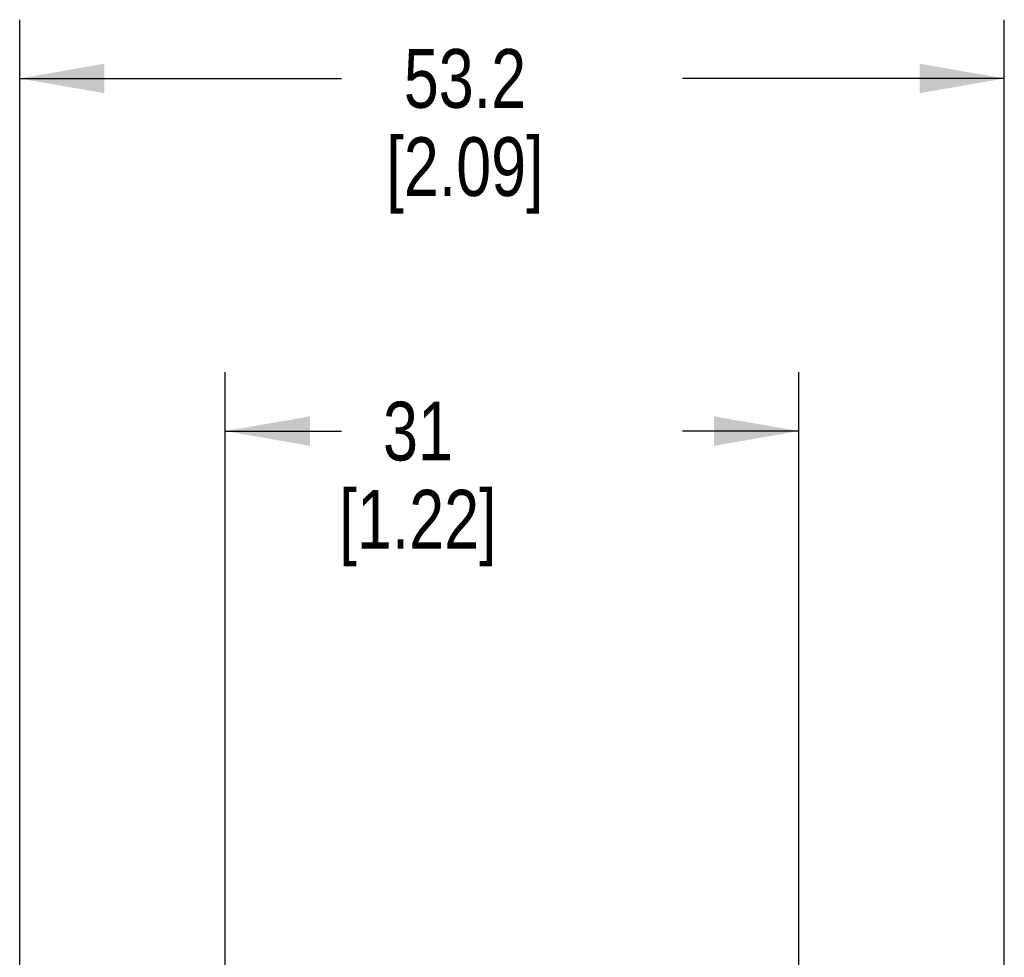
# Model space of a CAD drawing. Header units: inches. Extents: x 0 to 34, y 0 to 22.
# Tile 14 of 51: x 4.7 to 6.8, y 9.6 to 11.6. Entities that reach past the tile are written whole.
import ezdxf

# ---------------------------------------------------------------- set-up
doc = ezdxf.new("R2010")
doc.units = ezdxf.units.IN
doc.header["$LTSCALE"] = 1.87
doc.header["$MEASUREMENT"] = 0
doc.layers.get('0').update_dxf_attribs({"linetype": 'CONTINUOUS'})
doc.layers.add('DIMENSIONS', color=7, linetype='CONTINUOUS')
doc.styles.get("Standard").update_dxf_attribs({"font": 'txt', "width": 0.8})
doc.dimstyles.new('DIMSTYLE_1', dxfattribs={"dimtxt": 0.125, "dimasz": 0.18, "dimexe": 0.18, "dimexo": 0.0625, "dimgap": 0.09, "dimtad": 0, "dimtih": 1, "dimtoh": 1, "dimdec": 1, "dimdsep": 46, "dimtxsty": 'STANDARD', "dimblk": '_FILLED', "dimblk1": '_FILLED', "dimblk2": '_FILLED', "dimcen": 0.09, "dimadec": 0, "dimazin": 0, "dimtp": 0.1, "dimtm": 0.1, "dimtfac": 1, "dimtdec": 1, "dimtofl": 0, "dimtmove": 0, "dimatfit": 3, "dimldrblk": '_FILLED', "dimfxl": 1, "dimtolj": 1, "dimarcsym": 0})

# ---------------------------------------------------------------- blocks, each defined once
blk = doc.blocks.new('_FILLED')
at = {"color": 0, "linetype": 'BYBLOCK'}
blk.add_solid([(0, 0), (-1, 0.174), (-1, -0.174)], dxfattribs=at)
blk = doc.blocks.new('*D17')
at = {"layer": 'DIMENSIONS', "color": 2, "linetype": 'CONTINUOUS'}
for p, q in [((5.1781, 8.5454), (5.1781, 10.8082)), ((6.3981, 8.5454), (6.3981, 10.8082)), ((5.1781, 10.6832), (5.4256, 10.6832)), ((6.3981, 10.6832), (6.1506, 10.6832))]:
    blk.add_line(p, q, dxfattribs=at)
at = {"layer": 'DIMENSIONS', "color": 2, "linetype": 'CONTINUOUS', "xscale": 0.18, "yscale": 0.18, "zscale": 0.18, "rotation": 180}
blk.add_blockref('_FILLED', (5.1781, 10.6832), dxfattribs=at)
at = {"layer": 'DIMENSIONS', "color": 2, "linetype": 'CONTINUOUS', "xscale": 0.18, "yscale": 0.18, "zscale": 0.18}
blk.add_blockref('_FILLED', (6.3981, 10.6832), dxfattribs=at)
at = {"layer": 'DIMENSIONS', "color": 2, "linetype": 'CONTINUOUS', "insert": (5.5881, 10.7457), "char_height": 0.125, "width": 0.6, "attachment_point": 2, "line_spacing_factor": 0.9}
blk.add_mtext('31\\P[1.22]', dxfattribs=at)
blk = doc.blocks.new('*D18')
at = {"layer": 'DIMENSIONS', "color": 2, "linetype": 'CONTINUOUS'}
for p, q in [((4.7408, 9.3622), (4.7408, 11.5582)), ((6.8355, 9.3622), (6.8355, 11.5582)), ((4.7408, 11.4332), (5.4256, 11.4332)), ((6.8355, 11.4332), (6.1506, 11.4332))]:
    blk.add_line(p, q, dxfattribs=at)
at = {"layer": 'DIMENSIONS', "color": 2, "linetype": 'CONTINUOUS', "xscale": 0.18, "yscale": 0.18, "zscale": 0.18}
for p, rotation in [((4.7408, 11.4332), 180), ((6.8355, 11.4332), 360)]:
    blk.add_blockref('_FILLED', p, dxfattribs=dict(at, rotation=rotation))
at = {"layer": 'DIMENSIONS', "color": 2, "linetype": 'CONTINUOUS', "insert": (5.6881, 11.4957), "char_height": 0.125, "width": 0.6, "attachment_point": 2, "line_spacing_factor": 0.9}
blk.add_mtext('53.2\\P[2.09]', dxfattribs=at)

msp = doc.modelspace()

# ---------------------------------------------------------------- dimensions: what is measured, and where the dimension line sits
at = {"layer": 'DIMENSIONS', "color": 2, "linetype": 'CONTINUOUS'}
dim = msp.add_linear_dim(base=(6.8355, 11.4332), p1=(4.7408, 9.3622), p2=(6.8355, 9.3622), dimstyle='DIMSTYLE_1', dxfattribs=at)
dim.commit()
dim.dimension.update_dxf_attribs({"geometry": '*D18', "text_midpoint": (5.6631, 11.3394), "dimtype": 160})
dim = msp.add_linear_dim(base=(5.1781, 10.6832), p1=(6.3981, 8.5454), p2=(5.1781, 8.5454), angle=180, dimstyle='DIMSTYLE_1', dxfattribs=at)
dim.commit()
dim.dimension.update_dxf_attribs({"geometry": '*D17', "text_midpoint": (5.7131, 10.5894), "dimtype": 160})

doc.saveas('drawing.dxf')
